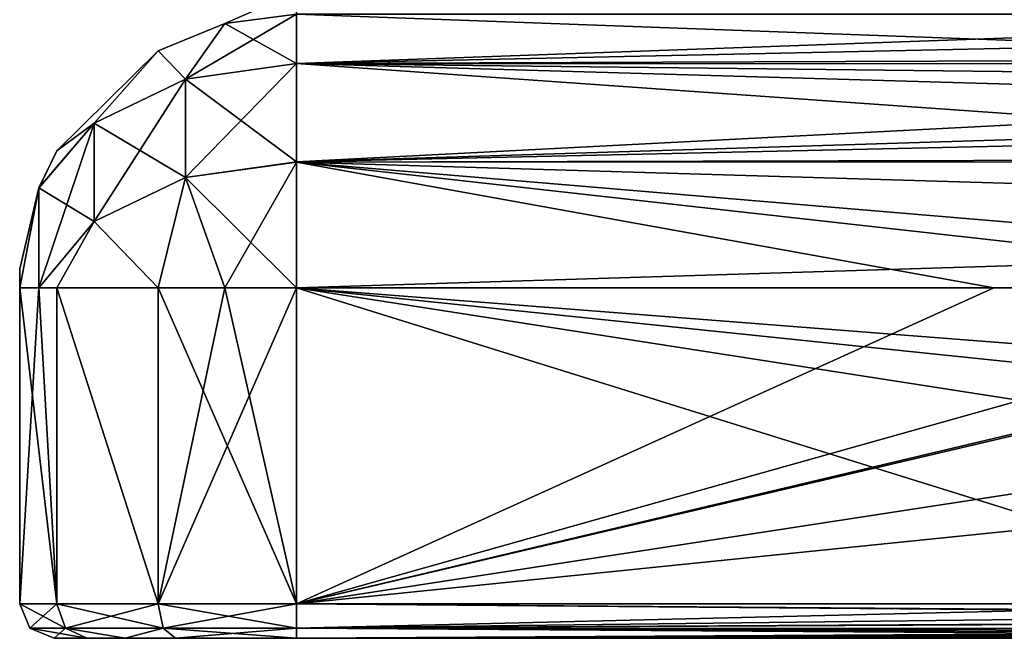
# Model space of a CAD drawing. Header units: metres. Extents: x -106 to 106, y -96 to 74.
# Tile 1 of 13: x -100 to -57, y -14 to 13. Entities that reach past the tile are written whole.
import ezdxf

# ---------------------------------------------------------------- set-up
doc = ezdxf.new("R2010")
doc.units = ezdxf.units.M
doc.layers.add('solid_21522310', color=7, linetype='CONTINUOUS')

msp = doc.modelspace()

# ---------------------------------------------------------------- linework, layer by layer
at = {"layer": 'solid_21522310'}
for points in [[(-88, 14), (-91.100754, 12.637884, -12.290013), (-88, 13.040526, 12.352942)], [(-88, 14), (-88, 13.040526, -12.352942), (-91.100754, 12.637884, -12.290013)], [(-92.815079, 10.226089, -16.750097), (-91.100754, 12.637884, -12.290013), (-88, 13.040526, -12.352942)], [(-92.815079, 10.226089, -16.750097), (-88, 13.040526, -12.352942), (-88, 10.902271, -17.540165)], [(-91.100769, 12.637878, 12.290012), (-88, 10.905592, 17.535578), (-88, 13.040526, 12.352942)], [(-91.100754, 12.637884, -12.290013), (-91.100769, 12.637878, 12.290012), (-88, 13.040526, 12.352942)], [(-28.332397, 13.040526, 12.352942), (-88, 13.040526, 12.352942), (-88, 10.905592, 17.535578)], [(-30.432432, 12.13647, 15.404407), (-28.332397, 13.040526, 12.352942), (-88, 10.905592, 17.535578)], [(-54.205341, 13.040526, -12.352942), (-29.302525, 10.884755, -17.74522), (-88, 13.040526, -12.352942)], [(-88, 10.902271, -17.540165), (-88, 13.040526, -12.352942), (-29.302525, 10.884755, -17.74522)], [(-93.996445, 11.454141, -12.105011), (-93.99646, 11.454132, 12.10501), (-91.100769, 12.637878, 12.290012)], [(-92.812447, 10.230102, 16.746317), (-91.100769, 12.637878, 12.290012), (-93.99646, 11.454132, 12.10501)], [(-91.100754, 12.637884, -12.290013), (-93.996445, 11.454141, -12.105011), (-91.100769, 12.637878, 12.290012)], [(-92.815079, 10.226089, -16.750097), (-93.996445, 11.454141, -12.105011), (-91.100754, 12.637884, -12.290013)], [(-92.812447, 10.230102, 16.746317), (-88, 10.905592, 17.535578), (-91.100769, 12.637878, 12.290012)], [(-32.459766, 11.09751, 17.262484), (-30.432432, 12.13647, 15.404407), (-88, 10.905592, 17.535578)], [(-98.39122, 7.114342, -11.426761), (-98.391228, 7.114333, 11.426759), (-93.99646, 11.454132, 12.10501)], [(-96.767815, 8.323935, 14.519103), (-93.99646, 11.454132, 12.10501), (-98.391228, 7.114333, 11.426759)], [(-93.996445, 11.454141, -12.105011), (-98.39122, 7.114342, -11.426761), (-93.99646, 11.454132, 12.10501)], [(-96.771828, 8.31808, -14.520731), (-98.39122, 7.114342, -11.426761), (-93.996445, 11.454141, -12.105011)], [(-96.771828, 8.31808, -14.520731), (-93.996445, 11.454141, -12.105011), (-92.815079, 10.226089, -16.750097)], [(-96.767815, 8.323935, 14.519103), (-92.812447, 10.230102, 16.746317), (-93.99646, 11.454132, 12.10501)], [(-92.815079, 10.226089, -16.750097), (-88, 10.902271, -17.540165), (-92.812447, 5.959095, -20.40167)], [(-92.812447, 10.230102, 16.746317), (-88, 6.63963, 21.188358), (-88, 10.905592, 17.535578)], [(-92.812447, 5.959095, -20.40167), (-88, 10.902271, -17.540165), (-88, 6.634585, -21.190931)], [(-35.098743, 9.368428, 19.276245), (-32.459766, 11.09751, 17.262484), (-88, 10.905592, 17.535578)], [(-35.098743, 9.368428, 19.276245), (-88, 10.905592, 17.535578), (-88, 6.63963, 21.188358)], [(-88, 10.902271, -17.540165), (-29.302525, 10.884755, -17.74522), (-29.372732, 10.240076, -18.544071)], [(-88, 10.902271, -17.540165), (-29.372732, 10.240076, -18.544071), (-29.302525, 6.779106, -21.23675)], [(-88, 6.634585, -21.190931), (-88, 10.902271, -17.540165), (-29.302525, 6.779106, -21.23675)], [(-96.771828, 8.31808, -14.520731), (-92.815079, 10.226089, -16.750097), (-96.767815, 4.052927, -18.174458)], [(-92.815079, 5.963449, 20.398291), (-92.812447, 10.230102, 16.746317), (-96.767815, 8.323935, 14.519103)], [(-92.815079, 10.226089, -16.750097), (-92.812447, 5.959095, -20.40167), (-96.767815, 4.052927, -18.174458)], [(-92.815079, 5.963449, 20.398291), (-88, 6.63963, 21.188358), (-92.812447, 10.230102, 16.746317)], [(-88, 6.63963, 21.188358), (35.099915, 9.368428, 19.276245), (0.000596, 9.368428, 19.276245)], [(88, 6.634585, 21.190931), (35.099915, 9.368428, 19.276245), (-88, 6.63963, 21.188358)], [(0.000596, 9.368428, 19.276245), (-35.098743, 9.368428, 19.276245), (-88, 6.63963, 21.188358)], [(-96.771828, 8.31808, -14.520731), (-99.171074, 1.184448, -14.882586), (-99.174347, 5.506235, -11.175435)], [(-96.771828, 8.31808, -14.520731), (-99.174347, 5.506235, -11.175435), (-98.39122, 7.114342, -11.426761)], [(-96.771828, 8.31808, -14.520731), (-96.767815, 4.052927, -18.174458), (-99.171074, 1.184448, -14.882586)], [(-96.767815, 8.323935, 14.519103), (-98.391228, 7.114333, 11.426759), (-99.171066, 5.514486, 11.176811)], [(-96.771828, 4.055439, 18.168924), (-96.767815, 8.323935, 14.519103), (-99.171066, 5.514486, 11.176811)], [(-96.771828, 4.055439, 18.168924), (-92.815079, 5.963449, 20.398291), (-96.767815, 8.323935, 14.519103)], [(-98.39122, 7.114342, -11.426761), (-99.174347, 5.506235, -11.175435), (-98.391228, 7.114333, 11.426759)], [(-99.174347, 5.506235, -11.175435), (-99.171066, 5.514486, 11.176811), (-98.391228, 7.114333, 11.426759)], [(-92.815079, 5.963449, 20.398291), (-88, 1.184448, 22.5), (-88, 6.63963, 21.188358)], [(-92.812447, 5.959095, -20.40167), (-88, 6.634585, -21.190931), (-91.100769, 1.184448, -22.092464)], [(-88, 6.634585, -21.190931), (-88, 1.184448, -22.5), (-91.100769, 1.184448, -22.092464)], [(-88, 6.634585, -21.190931), (-29.302525, 6.779106, -21.23675), (-29.066185, 4.881015, -22.007305)], [(88, 6.634585, 21.190931), (-88, 6.63963, 21.188358), (-88, 1.184448, 22.5)], [(-88, 6.634585, -21.190931), (-28.42576, 1.613583, -22.5), (-39.28286, 1.184453, -22.5)], [(-88, 6.634585, -21.190931), (-29.066185, 4.881015, -22.007305), (-28.42576, 1.613583, -22.5)], [(-88, 6.634585, -21.190931), (-39.28286, 1.184453, -22.5), (-57.764236, 1.184448, -22.5)], [(-88, 6.634585, -21.190931), (-57.764236, 1.184448, -22.5), (-88, 1.184448, -22.5)], [(88, 6.634585, 21.190931), (-88, 1.184448, 22.5), (88, 1.184448, 22.5)], [(-96.771828, 4.055439, 18.168924), (-93.996445, 1.184448, 20.894358), (-92.815079, 5.963449, 20.398291)], [(-96.767815, 4.052927, -18.174458), (-92.812447, 5.959095, -20.40167), (-93.99646, 1.184448, -20.894348)], [(-92.812447, 5.959095, -20.40167), (-91.100769, 1.184448, -22.092464), (-93.99646, 1.184448, -20.894348)], [(-92.815079, 5.963449, 20.398291), (-93.996445, 1.184448, 20.894358), (-91.100754, 1.184448, 22.09247)], [(-92.815079, 5.963449, 20.398291), (-91.100754, 1.184448, 22.09247), (-88, 1.184448, 22.5)], [(-10.246413, 5.728846, -22.5), (-88, -12.5, -22.5), (-28.42576, 1.613583, -22.5)], [(-8.130142, -0.242058, -22.5), (-88, -12.5, -22.5), (-10.246413, 5.728846, -22.5)], [(-99.171066, 5.514486, 11.176811), (-100, 1.184448, -10.5), (-100, 2, 0)], [(-99.174347, 5.506235, -11.175435), (-100, 1.184448, -10.5), (-99.171066, 5.514486, 11.176811)], [(-99.171066, 5.514486, 11.176811), (-100, 2, 0), (-100, 1.184448, 10.5)], [(-99.171066, 5.514486, 11.176811), (-100, 1.184448, 10.5), (-99.174347, 1.184448, 14.874249)], [(-99.174347, 5.506235, -11.175435), (-99.171074, 1.184448, -14.882586), (-100, 1.184448, -10.5)], [(-96.771828, 4.055439, 18.168924), (-99.171066, 5.514486, 11.176811), (-99.174347, 1.184448, 14.874249)], [(-96.771828, 4.055439, 18.168924), (-99.174347, 1.184448, 14.874249), (-98.39122, 1.184448, 16.501877)], [(-96.767815, 4.052927, -18.174458), (-98.391228, 1.184448, -16.501869), (-99.171074, 1.184448, -14.882586)], [(-96.767815, 4.052927, -18.174458), (-93.99646, 1.184448, -20.894348), (-98.391228, 1.184448, -16.501869)], [(-96.771828, 4.055439, 18.168924), (-98.39122, 1.184448, 16.501877), (-93.996445, 1.184448, 20.894358)], [(-100, -12.5, 10.5), (-100, 2, 0), (-100, 1.184448, -10.5)], [(-100, -12.5, 10.5), (-100, 1.184448, 10.5), (-100, 2, 0)], [(-88, -12.5, -22.5), (-39.28286, 1.184453, -22.5), (-28.42576, 1.613583, -22.5)], [(-100, -12.5, 10.5), (-100, 1.184448, -10.5), (-100, -12.5, -10.5)], [(-99.171074, 1.184448, -14.882586), (-100, -12.5, -10.5), (-100, 1.184448, -10.5)], [(-98.392303, -12.5, -16.5), (-100, -12.5, -10.5), (-99.171074, 1.184448, -14.882586)], [(-98.392303, -12.5, 16.5), (-100, 1.184448, 10.5), (-100, -12.5, 10.5)], [(-98.392303, -12.5, 16.5), (-99.174347, 1.184448, 14.874249), (-100, 1.184448, 10.5)], [(-98.392303, -12.5, 16.5), (-98.39122, 1.184448, 16.501877), (-99.174347, 1.184448, 14.874249)], [(-98.392303, -12.5, -16.5), (-99.171074, 1.184448, -14.882586), (-98.391228, 1.184448, -16.501869)], [(-98.392303, -12.5, 16.5), (-94, -12.5, 20.892305), (-98.39122, 1.184448, 16.501877)], [(-94, -12.5, -20.892305), (-98.392303, -12.5, -16.5), (-98.391228, 1.184448, -16.501869)], [(-94, -12.5, -20.892305), (-98.391228, 1.184448, -16.501869), (-93.99646, 1.184448, -20.894348)], [(-94, -12.5, 20.892305), (-93.996445, 1.184448, 20.894358), (-98.39122, 1.184448, 16.501877)], [(-94, -12.5, -20.892305), (-88, 1.184448, -22.5), (-88, -12.5, -22.5)], [(-94, -12.5, -20.892305), (-91.100769, 1.184448, -22.092464), (-88, 1.184448, -22.5)], [(-94, -12.5, 20.892305), (-88, -12.5, 22.5), (-93.996445, 1.184448, 20.894358)], [(-94, -12.5, -20.892305), (-93.99646, 1.184448, -20.894348), (-91.100769, 1.184448, -22.092464)], [(-91.100754, 1.184448, 22.09247), (-93.996445, 1.184448, 20.894358), (-88, -12.5, 22.5)], [(-91.100754, 1.184448, 22.09247), (-88, -12.5, 22.5), (-88, 1.184448, 22.5)], [(-88, -12.5, -22.5), (-57.764236, 1.184448, -22.5), (-39.28286, 1.184453, -22.5)], [(-88, -12.5, -22.5), (-88, 1.184448, -22.5), (-57.764236, 1.184448, -22.5)], [(-44.000042, -12.5, 22.5), (-88, 1.184448, 22.5), (-88, -12.5, 22.5)], [(88, -12.5, 22.5), (88, 1.184448, 22.5), (-88, 1.184448, 22.5)], [(43.999958, -12.5, 22.5), (88, -12.5, 22.5), (-88, 1.184448, 22.5)], [(-0.000092, -12.5, 22.5), (43.999958, -12.5, 22.5), (-88, 1.184448, 22.5)], [(-44.000042, -12.5, 22.5), (-0.000092, -12.5, 22.5), (-88, 1.184448, 22.5)], [(-8.130142, -0.242058, -22.5), (-2.908433, -3.828709, -22.5), (-88, -12.5, -22.5)], [(-2.908433, -3.828709, -22.5), (0, -12.5, -22.5), (-88, -12.5, -22.5)], [(-99.560661, -13.56066, -10.5), (-100, -12.5, 10.5), (-100, -12.5, -10.5)], [(-99.560661, -13.56066, -10.5), (-100, -12.5, -10.5), (-98.392303, -12.5, -16.5)], [(-98.011826, -13.56066, 16.280331), (-98.392303, -12.5, 16.5), (-100, -12.5, 10.5)], [(-99.560661, -13.56066, 10.5), (-98.011826, -13.56066, 16.280331), (-100, -12.5, 10.5)], [(-99.560661, -13.56066, -10.5), (-99.560661, -13.56066, 10.5), (-100, -12.5, 10.5)], [(-98.011826, -13.56066, -16.280331), (-99.560661, -13.56066, -10.5), (-98.392303, -12.5, -16.5)], [(-93.780327, -13.56066, 20.511826), (-94, -12.5, 20.892305), (-98.392303, -12.5, 16.5)], [(-98.011826, -13.56066, 16.280331), (-93.780327, -13.56066, 20.511826), (-98.392303, -12.5, 16.5)], [(-98.011826, -13.56066, -16.280331), (-98.392303, -12.5, -16.5), (-94, -12.5, -20.892305)], [(-93.780327, -13.56066, -20.511826), (-98.011826, -13.56066, -16.280331), (-94, -12.5, -20.892305)], [(-93.780327, -13.56066, -20.511826), (-94, -12.5, -20.892305), (-88, -12.5, -22.5)], [(-88, -13.56066, 22.060659), (-88, -12.5, 22.5), (-94, -12.5, 20.892305)], [(-93.780327, -13.56066, 20.511826), (-88, -13.56066, 22.060659), (-94, -12.5, 20.892305)], [(-88, -13.56066, -22.060659), (-93.780327, -13.56066, -20.511826), (-88, -12.5, -22.5)], [(-6.992283, -13.106965, -22.371712), (-88, -12.5, -22.5), (0, -12.5, -22.5)], [(-7.76671, -13.17155, -22.341276), (-88, -13.56066, -22.060659), (-88, -12.5, -22.5)], [(-6.992283, -13.106965, -22.371712), (-7.76671, -13.17155, -22.341276), (-88, -12.5, -22.5)], [(-88, -13.56066, 22.060659), (-44.000042, -12.5, 22.5), (-88, -12.5, 22.5)], [(-88, -13.56066, 22.060659), (-0.000092, -12.5, 22.5), (-44.000042, -12.5, 22.5)], [(-7.001282, -13.107721, 22.371376), (-0.000092, -12.5, 22.5), (-88, -13.56066, 22.060659)], [(-7.766548, -13.171538, 22.341282), (-7.001282, -13.107721, 22.371376), (-88, -13.56066, 22.060659)], [(-12.940116, -13.576005, 22.04509), (-7.766548, -13.171538, 22.341282), (-88, -13.56066, 22.060659)], [(-7.76671, -13.17155, -22.341276), (-12.928701, -13.575187, -22.045933), (-88, -13.56066, -22.060659)], [(-99.560661, -13.56066, 10.5), (-98.5, -14, -10.5), (-98.5, -14, 10.5)], [(-99.560661, -13.56066, -10.5), (-98.5, -14, -10.5), (-99.560661, -13.56066, 10.5)], [(-98.011826, -13.56066, -16.280331), (-98.5, -14, -10.5), (-99.560661, -13.56066, -10.5)], [(-99.560661, -13.56066, 10.5), (-98.5, -14, 10.5), (-97.096375, -14, 15.744591)], [(-99.560661, -13.56066, 10.5), (-97.096375, -14, 15.744591), (-98.011826, -13.56066, 16.280331)], [(-98.011826, -13.56066, -16.280331), (-97.096375, -14, -15.744591), (-98.5, -14, -10.5)], [(-98.011826, -13.56066, -16.280331), (-95.424599, -14, -17.924601), (-97.096375, -14, -15.744591)], [(-93.780327, -13.56066, -20.511826), (-95.424599, -14, -17.924601), (-98.011826, -13.56066, -16.280331)], [(-98.011826, -13.56066, 16.280331), (-97.096375, -14, 15.744591), (-95.424599, -14, 17.924601)], [(-98.011826, -13.56066, 16.280331), (-95.424599, -14, 17.924601), (-93.780327, -13.56066, 20.511826)], [(-93.780327, -13.56066, -20.511826), (-93.244591, -14, -19.596376), (-95.424599, -14, -17.924601)], [(-93.780327, -13.56066, 20.511826), (-95.424599, -14, 17.924601), (-93.244591, -14, 19.596376)], [(-88, -13.56066, -22.060659), (-93.244591, -14, -19.596376), (-93.780327, -13.56066, -20.511826)], [(-93.780327, -13.56066, 20.511826), (-93.244591, -14, 19.596376), (-88, -14, 21)], [(-93.780327, -13.56066, 20.511826), (-88, -14, 21), (-88, -13.56066, 22.060659)], [(-88, -13.56066, -22.060659), (-88, -14, -21), (-93.244591, -14, -19.596376)], [(-88, -13.56066, -22.060659), (-22.118996, -14, -21), (-88, -14, -21)], [(-17.940979, -13.8838, -21.578878), (-22.118996, -14, -21), (-88, -13.56066, -22.060659)], [(-12.940116, -13.576005, 22.04509), (-88, -13.56066, 22.060659), (-88, -14, 21)], [(-15.233077, -13.731451, -21.856462), (-17.940979, -13.8838, -21.578878), (-88, -13.56066, -22.060659)], [(-12.928701, -13.575187, -22.045933), (-15.233077, -13.731451, -21.856462), (-88, -13.56066, -22.060659)], [(-15.233516, -13.731478, 21.856424), (-12.940116, -13.576005, 22.04509), (-88, -14, 21)], [(-98.5, -14, 10.5), (-98.5, -14, -10.5), (-97.096375, -14, -15.744591)], [(-97.096375, -14, 15.744591), (-98.5, -14, 10.5), (-97.096375, -14, -15.744591)], [(-97.096375, -14, 15.744591), (-97.096375, -14, -15.744591), (-95.424599, -14, -17.924601)], [(-95.424599, -14, 17.924601), (-97.096375, -14, 15.744591), (-95.424599, -14, -17.924601)], [(-95.424599, -14, 17.924601), (-95.424599, -14, -17.924601), (-93.244591, -14, -19.596376)], [(-93.244591, -14, 19.596376), (-95.424599, -14, 17.924601), (-93.244591, -14, -19.596376)], [(-93.244591, -14, 19.596376), (-93.244591, -14, -19.596376), (-88, -14, -21)], [(-88, -14, 21), (-93.244591, -14, 19.596376), (-88, -14, -21)], [(-17.94994, -13.884243, 21.577816), (-15.233516, -13.731478, 21.856424), (-88, -14, 21)], [(-17.94994, -13.884243, 21.577816), (-88, -14, 21), (-22.118996, -14, 21)], [(-88, -14, 21), (-88, -14, -21), (-22.118996, -14, -21)], [(-29.525446, -14, -7.648342), (-88, -14, 21), (-22.118996, -14, -21)], [(-29.525436, -14, 7.64838), (-22.118996, -14, 21), (-88, -14, 21)], [(-30.5, -14, 0.00002), (-29.525436, -14, 7.64838), (-88, -14, 21)], [(-29.525446, -14, -7.648342), (-30.5, -14, 0.00002), (-88, -14, 21)]]:
    msp.add_3dface(points, dxfattribs=at)

doc.saveas('drawing.dxf')
